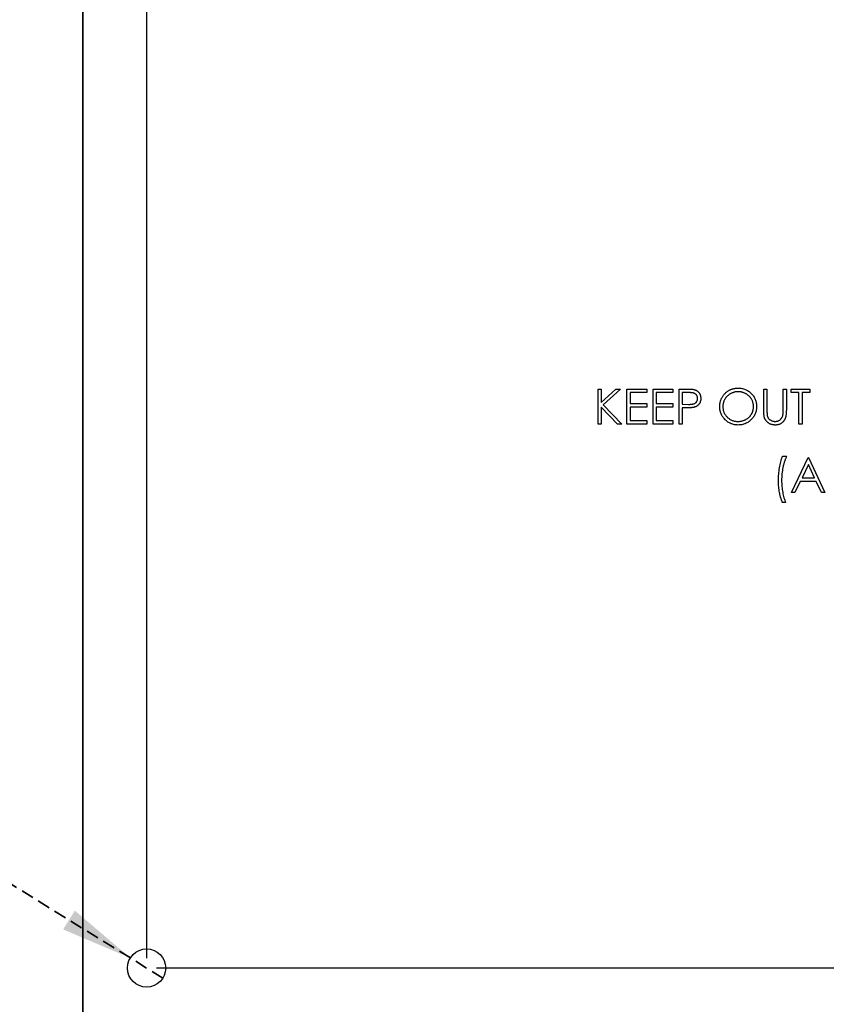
# Model space of a CAD drawing. Header units: millimetres. Extents: x 0 to 1725, y 0 to 1361.
# Tile 13 of 39: x 633 to 713, y 1024 to 1123. Entities that reach past the tile are written whole.
import ezdxf

# ---------------------------------------------------------------- set-up
doc = ezdxf.new("R2010")
doc.units = ezdxf.units.MM
doc.linetypes.add('SLD-Dashed', pattern=[1.905, 1.27, -0.635])
doc.linetypes.add('SLD-Solid', pattern=[0])
doc.layers.add('LAYER1', color=179, linetype='SLD-Dashed', lineweight=35)
doc.layers.add('SLD-0', color=179, linetype='SLD-Solid')
doc.styles.add('SLDTEXTSTYLE0', font='ARIAL.TTF', dxfattribs={"width": 0.948})
doc.dimstyles.new('SLDDIMSTYLE1', dxfattribs={"dimtxt": 7.408333, "dimasz": 2.116667, "dimexe": 0, "dimexo": 0.0625, "dimgap": 1.852083, "dimtad": 0, "dimtih": 1, "dimtoh": 1, "dimrnd": 1e-09, "dimzin": 12, "dimdsep": 46, "dimtxsty": 'SLDTEXTSTYLE0', "dimblk1": 'NONE', "dimblk2": 'NONE', "dimsah": 1, "dimcen": 0.09, "dimsd2": 1, "dimadec": 0, "dimazin": 3, "dimtfac": 1, "dimtdec": 0, "dimtofl": 0, "dimtmove": 0, "dimatfit": 3, "dimldrblk": 'NONE', "dimfxl": 1, "dimfrac": 2, "dimtolj": 1, "dimtzin": 12, "dimarcsym": 0})
doc.dimstyles.new('SLDDIMSTYLE6', dxfattribs={"dimtxt": 7.408333, "dimasz": 2.116667, "dimexe": 0, "dimexo": 0.0625, "dimgap": 1.852083, "dimtad": 0, "dimtih": 1, "dimtoh": 1, "dimrnd": 1e-09, "dimzin": 12, "dimdsep": 46, "dimtxsty": 'SLDTEXTSTYLE0', "dimblk1": 'NONE', "dimblk2": 'NONE', "dimsah": 1, "dimcen": 0, "dimadec": 0, "dimazin": 3, "dimtfac": 1, "dimtmove": 0, "dimatfit": 3, "dimldrblk": 'NONE', "dimfxl": 1, "dimfrac": 2, "dimtolj": 1, "dimtzin": 12, "dimarcsym": 0})

# ---------------------------------------------------------------- blocks, each defined once
blk = doc.blocks.new('_D_26')
at = {"layer": 'SLD-0', "color": 7}
for p, q in [((649.122, 1356.875), (658.504, 1356.875)), ((649.122, 1356.875), (649.122, 1355.23)), ((658.504, 1356.875), (658.504, 1355.23)), ((649.122, 1312.434), (649.122, 1314.08)), ((658.504, 1312.434), (658.504, 1314.08)), ((649.122, 1312.434), (658.504, 1312.434)), ((653.813, 1255.916), (653.813, 1260.916)), ((653.813, 1255.916), (645.425, 1250.916)), ((645.425, 1250.916), (645.425, 1029.096))]:
    blk.add_line(p, q, dxfattribs=at)
at = {"layer": 'SLD-0', "color": 7, "char_height": 7.4083, "attachment_point": 1, "rotation": 90, "style": 'SLDTEXTSTYLE0'}
for s, insert in [('11.750in', (649.782, 1315.725)), ('298.45mm', (649.782, 1262.504))]:
    blk.add_mtext(s, dxfattribs=dict(at, insert=insert))
blk = doc.blocks.new('_None')
blk = doc.blocks.new('_D_30')
at = {"layer": 'SLD-0', "color": 7}
for p, q in [((1027.48, 1054.598), (1027.48, 1045.216)), ((1027.48, 1054.598), (1029.125, 1054.598)), ((1066.438, 1054.598), (1064.792, 1054.598)), ((1066.438, 1054.598), (1066.438, 1045.216)), ((976.444, 1049.907), (971.444, 1028.096)), ((976.444, 1049.907), (981.444, 1049.907)), ((1027.48, 1045.216), (1029.125, 1045.216)), ((1066.438, 1045.216), (1064.792, 1045.216)), ((971.444, 1028.096), (646.425, 1028.096))]:
    blk.add_line(p, q, dxfattribs=at)
at = {"layer": 'SLD-0', "color": 7, "char_height": 7.4083, "attachment_point": 1, "style": 'SLDTEXTSTYLE0'}
for s, insert in [('1.300in', (1030.771, 1053.938)), ('33.02mm', (983.032, 1053.938))]:
    blk.add_mtext(s, dxfattribs=dict(at, insert=insert))
blk = doc.blocks.new('_D_44')
at = {"layer": 'LAYER1'}
for p, q in [((557.582, 1075.603), (557.582, 1066.22)), ((557.582, 1075.603), (559.228, 1075.603)), ((596.54, 1075.603), (594.895, 1075.603)), ((596.54, 1075.603), (596.54, 1066.22)), ((557.582, 1066.22), (559.228, 1066.22)), ((596.54, 1066.22), (594.895, 1066.22)), ((603.006, 1054.355), (506.556, 1054.355)), ((643.806, 1029.099), (603.006, 1054.355)), ((647.045, 1027.093), (643.806, 1029.099))]:
    blk.add_line(p, q, dxfattribs=at)
blk.add_solid([(643.806, 1029.099), (638.273, 1033.825), (637.109, 1031.943)], dxfattribs=at)
at = {"layer": 'LAYER1', "char_height": 7.4083, "attachment_point": 1, "style": 'SLDTEXTSTYLE0'}
for s, insert in [('%%c', (504.439, 1074.942)), ('3.81mm', (518.632, 1074.942)), ('0.150in', (560.873, 1074.942)), ('TYP.', (543.412, 1063.905))]:
    blk.add_mtext(s, dxfattribs=dict(at, insert=insert))

msp = doc.modelspace()

# ---------------------------------------------------------------- linework, layer by layer
at = {"layer": 'SLD-0', "color": 7, "linetype": 'SLD-Solid'}
msp.add_line((639.075, 995.076), (639.075, 1238.916), dxfattribs=at)
at = {"layer": 'SLD-0', "color": 7, "linetype": 'SLD-Solid', "lineweight": 25}
for p, q in [((639.075, 1158.525), (639.075, 995.076)), ((690.421, 1085.825), (690.735, 1085.825)), ((690.421, 1082.325), (690.421, 1085.825)), ((690.735, 1085.825), (690.735, 1084.492)), ((690.735, 1084.492), (692.194, 1085.825)), ((692.642, 1085.825), (690.923, 1084.255)), ((692.194, 1085.825), (692.642, 1085.825)), ((693.293, 1085.825), (695.267, 1085.825)), ((693.293, 1082.325), (693.293, 1085.825)), ((695.267, 1085.825), (695.267, 1085.466)), ((695.896, 1085.825), (697.87, 1085.825)), ((695.896, 1082.325), (695.896, 1085.825)), ((697.87, 1085.825), (697.87, 1085.466)), ((698.498, 1085.825), (699.185, 1085.825)), ((698.498, 1082.325), (698.498, 1085.825)), ((706.934, 1085.825), (707.248, 1085.825)), ((706.934, 1083.711), (706.934, 1085.825)), ((707.248, 1085.825), (707.248, 1083.728)), ((708.864, 1083.728), (708.864, 1085.825)), ((708.864, 1085.825), (709.178, 1085.825)), ((709.178, 1085.825), (709.178, 1083.711)), ((709.671, 1085.466), (709.671, 1085.825)), ((709.671, 1085.825), (711.511, 1085.825)), ((711.511, 1085.825), (711.511, 1085.466)), ((695.267, 1085.466), (693.607, 1085.466)), ((693.607, 1085.466), (693.607, 1084.389)), ((697.87, 1085.466), (696.21, 1085.466)), ((696.21, 1085.466), (696.21, 1084.389)), ((699.452, 1085.466), (698.812, 1085.466)), ((698.812, 1085.466), (698.812, 1084.299)), ((710.434, 1085.466), (709.671, 1085.466)), ((710.434, 1082.325), (710.434, 1085.466)), ((711.511, 1085.466), (710.748, 1085.466)), ((710.748, 1085.466), (710.748, 1082.325)), ((692.358, 1082.325), (690.735, 1084.014)), ((690.735, 1084.014), (690.735, 1082.325)), ((690.923, 1084.255), (692.777, 1082.325)), ((693.607, 1084.389), (695.267, 1084.389)), ((695.267, 1084.03), (693.607, 1084.03)), ((693.607, 1084.03), (693.607, 1082.684)), ((695.267, 1084.389), (695.267, 1084.03)), ((696.21, 1084.389), (697.87, 1084.389)), ((697.87, 1084.03), (696.21, 1084.03)), ((696.21, 1084.03), (696.21, 1082.684)), ((697.87, 1084.389), (697.87, 1084.03)), ((698.812, 1084.299), (699.425, 1084.292)), ((699.063, 1083.94), (698.812, 1083.94)), ((698.812, 1083.94), (698.812, 1082.325)), ((690.735, 1082.325), (690.421, 1082.325)), ((692.777, 1082.325), (692.358, 1082.325)), ((695.267, 1082.325), (693.293, 1082.325)), ((693.607, 1082.684), (695.267, 1082.684)), ((695.267, 1082.684), (695.267, 1082.325)), ((697.87, 1082.325), (695.896, 1082.325)), ((696.21, 1082.684), (697.87, 1082.684)), ((697.87, 1082.684), (697.87, 1082.325)), ((698.812, 1082.325), (698.498, 1082.325)), ((710.748, 1082.325), (710.434, 1082.325)), ((708.796, 1079.126), (709.2, 1079.126)), ((709.694, 1075.492), (711.354, 1078.992)), ((711.354, 1078.992), (711.399, 1078.992)), ((711.399, 1078.992), (713.014, 1075.492)), ((711.373, 1078.31), (710.739, 1076.973)), ((711.99, 1076.973), (711.373, 1078.31)), ((710.739, 1076.973), (711.99, 1076.973)), ((710.569, 1076.614), (710.037, 1075.492)), ((712.155, 1076.614), (710.569, 1076.614)), ((712.673, 1075.492), (712.155, 1076.614)), ((710.037, 1075.492), (709.694, 1075.492)), ((713.014, 1075.492), (712.673, 1075.492)), ((709.11, 1074.505), (708.796, 1074.505))]:
    msp.add_line(p, q, dxfattribs=at)
msp.add_circle((645.425, 1028.096), 1.905, dxfattribs=at)
for points, knots in [([(699.185, 1085.825), (699.232, 1085.825), (699.322, 1085.825), (699.452, 1085.822), (699.57, 1085.818), (699.675, 1085.812), (699.769, 1085.806), (699.851, 1085.796), (699.921, 1085.787), (699.963, 1085.777), (699.982, 1085.772)], [0, 0, 0, 0, 0.176956, 0.339055, 0.486318, 0.618781, 0.735619, 0.838742, 0.926457, 1, 1, 1, 1]), ([(699.982, 1085.772), (700.006, 1085.766), (700.054, 1085.753), (700.123, 1085.727), (700.188, 1085.695), (700.251, 1085.66), (700.309, 1085.619), (700.365, 1085.573), (700.417, 1085.523), (700.465, 1085.467), (700.509, 1085.408), (700.547, 1085.344), (700.579, 1085.277), (700.607, 1085.206), (700.626, 1085.131), (700.641, 1085.053), (700.651, 1084.971), (700.652, 1084.915), (700.652, 1084.886)], [0, 0, 0, 0, 0.062481, 0.12349, 0.183411, 0.243153, 0.302127, 0.36171, 0.421842, 0.482932, 0.544552, 0.605681, 0.66768, 0.729984, 0.794551, 0.860346, 0.928907, 1, 1, 1, 1]), ([(702.537, 1084.06), (702.537, 1084.101), (702.538, 1084.184), (702.551, 1084.307), (702.57, 1084.428), (702.596, 1084.546), (702.631, 1084.662), (702.672, 1084.776), (702.722, 1084.888), (702.779, 1084.996), (702.842, 1085.101), (702.912, 1085.2), (702.986, 1085.294), (703.067, 1085.381), (703.153, 1085.462), (703.244, 1085.538), (703.341, 1085.608), (703.443, 1085.672), (703.549, 1085.729), (703.658, 1085.778), (703.769, 1085.821), (703.882, 1085.855), (703.996, 1085.882), (704.114, 1085.9), (704.233, 1085.913), (704.313, 1085.914), (704.354, 1085.915)], [0, 0, 0, 0, 0.043209, 0.085873, 0.12812, 0.170152, 0.211918, 0.253753, 0.296006, 0.338443, 0.381015, 0.42282, 0.464089, 0.505126, 0.545975, 0.586985, 0.628339, 0.670084, 0.711992, 0.753039, 0.794049, 0.834886, 0.875498, 0.916547, 0.958004, 1, 1, 1, 1]), ([(704.354, 1085.915), (704.419, 1085.913), (704.546, 1085.91), (704.733, 1085.885), (704.912, 1085.843), (705.083, 1085.786), (705.246, 1085.71), (705.4, 1085.618), (705.547, 1085.51), (705.683, 1085.385), (705.808, 1085.25), (705.918, 1085.105), (706.01, 1084.953), (706.085, 1084.792), (706.144, 1084.624), (706.185, 1084.448), (706.212, 1084.265), (706.215, 1084.14), (706.216, 1084.076)], [0, 0, 0, 0, 0.06657, 0.130749, 0.193413, 0.254989, 0.316114, 0.377262, 0.439401, 0.502971, 0.566525, 0.628231, 0.689091, 0.749345, 0.81017, 0.87161, 0.934869, 1, 1, 1, 1]), ([(699.425, 1084.292), (699.455, 1084.292), (699.513, 1084.292), (699.596, 1084.296), (699.674, 1084.3), (699.745, 1084.307), (699.81, 1084.317), (699.868, 1084.326), (699.921, 1084.34), (699.982, 1084.359), (700.05, 1084.391), (700.124, 1084.437), (700.187, 1084.496), (700.241, 1084.563), (700.284, 1084.636), (700.316, 1084.716), (700.334, 1084.799), (700.337, 1084.856), (700.338, 1084.885)], [0, 0, 0, 0, 0.072538, 0.140034, 0.202496, 0.260575, 0.313228, 0.361583, 0.404878, 0.444127, 0.5164, 0.586507, 0.655085, 0.724384, 0.793974, 0.861638, 0.930111, 1, 1, 1, 1]), ([(700.338, 1084.885), (700.337, 1084.913), (700.334, 1084.969), (700.315, 1085.051), (700.284, 1085.129), (700.241, 1085.202), (700.188, 1085.268), (700.127, 1085.326), (700.057, 1085.372), (699.992, 1085.402), (699.934, 1085.42), (699.884, 1085.433), (699.828, 1085.443), (699.765, 1085.451), (699.696, 1085.458), (699.62, 1085.463), (699.539, 1085.466), (699.482, 1085.466), (699.452, 1085.466)], [0, 0, 0, 0, 0.070044, 0.139238, 0.208197, 0.279173, 0.349987, 0.418354, 0.48761, 0.557411, 0.59533, 0.637964, 0.685913, 0.738185, 0.796103, 0.858517, 0.926658, 1, 1, 1, 1]), ([(700.652, 1084.886), (700.652, 1084.857), (700.651, 1084.801), (700.641, 1084.719), (700.628, 1084.64), (700.607, 1084.565), (700.58, 1084.495), (700.549, 1084.427), (700.511, 1084.364), (700.467, 1084.305), (700.419, 1084.25), (700.365, 1084.2), (700.308, 1084.154), (700.245, 1084.113), (700.179, 1084.078), (700.108, 1084.046), (700.032, 1084.019), (699.98, 1084.005), (699.954, 1083.998)], [0, 0, 0, 0, 0.070119, 0.137192, 0.202016, 0.264631, 0.326117, 0.38601, 0.445812, 0.505298, 0.564633, 0.624283, 0.683902, 0.743953, 0.805388, 0.868388, 0.933084, 1, 1, 1, 1]), ([(704.369, 1085.556), (704.336, 1085.555), (704.27, 1085.555), (704.172, 1085.544), (704.075, 1085.529), (703.979, 1085.507), (703.885, 1085.478), (703.792, 1085.444), (703.7, 1085.403), (703.61, 1085.356), (703.524, 1085.305), (703.442, 1085.248), (703.364, 1085.187), (703.292, 1085.121), (703.224, 1085.052), (703.161, 1084.978), (703.104, 1084.899), (703.051, 1084.817), (703.004, 1084.731), (702.962, 1084.643), (702.928, 1084.551), (702.9, 1084.458), (702.877, 1084.362), (702.863, 1084.264), (702.852, 1084.163), (702.851, 1084.095), (702.851, 1084.061)], [0, 0, 0, 0, 0.042023, 0.083645, 0.124984, 0.166247, 0.207702, 0.249631, 0.291742, 0.334743, 0.37746, 0.419556, 0.461044, 0.502096, 0.542891, 0.583801, 0.624864, 0.666225, 0.707399, 0.748557, 0.789655, 0.83074, 0.87207, 0.913993, 0.956498, 1, 1, 1, 1]), ([(705.902, 1084.077), (705.902, 1084.111), (705.901, 1084.178), (705.89, 1084.278), (705.875, 1084.375), (705.853, 1084.47), (705.825, 1084.562), (705.791, 1084.651), (705.75, 1084.738), (705.703, 1084.823), (705.651, 1084.904), (705.593, 1084.982), (705.53, 1085.054), (705.462, 1085.124), (705.389, 1085.188), (705.311, 1085.248), (705.227, 1085.305), (705.14, 1085.356), (705.049, 1085.403), (704.956, 1085.444), (704.861, 1085.478), (704.766, 1085.507), (704.668, 1085.529), (704.57, 1085.544), (704.47, 1085.555), (704.403, 1085.555), (704.369, 1085.556)], [0, 0, 0, 0, 0.042915, 0.08513, 0.126473, 0.167453, 0.207976, 0.248249, 0.28875, 0.32967, 0.370537, 0.411129, 0.451819, 0.492406, 0.533486, 0.575263, 0.617441, 0.660672, 0.70394, 0.746868, 0.789079, 0.831104, 0.873238, 0.915166, 0.957381, 1, 1, 1, 1]), ([(699.954, 1083.998), (699.932, 1083.993), (699.884, 1083.983), (699.805, 1083.972), (699.712, 1083.962), (699.607, 1083.955), (699.49, 1083.948), (699.359, 1083.943), (699.215, 1083.941), (699.115, 1083.941), (699.063, 1083.94)], [0, 0, 0, 0, 0.075173, 0.164746, 0.268017, 0.385912, 0.517789, 0.663691, 0.824413, 1, 1, 1, 1]), ([(704.382, 1082.235), (704.319, 1082.237), (704.194, 1082.24), (704.01, 1082.266), (703.834, 1082.307), (703.665, 1082.366), (703.504, 1082.441), (703.351, 1082.533), (703.205, 1082.643), (703.069, 1082.767), (702.944, 1082.902), (702.835, 1083.047), (702.743, 1083.199), (702.668, 1083.358), (702.608, 1083.523), (702.568, 1083.696), (702.541, 1083.875), (702.538, 1083.998), (702.537, 1084.06)], [0, 0, 0, 0, 0.065819, 0.129747, 0.192072, 0.253459, 0.31457, 0.37628, 0.439026, 0.503267, 0.567493, 0.629705, 0.691, 0.751452, 0.812004, 0.87315, 0.935635, 1, 1, 1, 1]), ([(702.851, 1084.061), (702.852, 1084.01), (702.855, 1083.911), (702.876, 1083.765), (702.91, 1083.625), (702.96, 1083.492), (703.022, 1083.363), (703.1, 1083.241), (703.191, 1083.126), (703.294, 1083.017), (703.408, 1082.919), (703.528, 1082.832), (703.654, 1082.758), (703.786, 1082.699), (703.924, 1082.651), (704.067, 1082.619), (704.216, 1082.597), (704.318, 1082.595), (704.369, 1082.594)], [0, 0, 0, 0, 0.064504, 0.126899, 0.187747, 0.24815, 0.308586, 0.369583, 0.431827, 0.49618, 0.560668, 0.623504, 0.68526, 0.746537, 0.808327, 0.870486, 0.934317, 1, 1, 1, 1]), ([(704.369, 1082.594), (704.404, 1082.595), (704.473, 1082.596), (704.575, 1082.605), (704.675, 1082.62), (704.773, 1082.642), (704.869, 1082.67), (704.964, 1082.702), (705.056, 1082.743), (705.146, 1082.788), (705.232, 1082.839), (705.315, 1082.894), (705.391, 1082.955), (705.464, 1083.02), (705.531, 1083.089), (705.594, 1083.162), (705.651, 1083.241), (705.703, 1083.323), (705.75, 1083.409), (705.791, 1083.497), (705.825, 1083.588), (705.853, 1083.682), (705.875, 1083.777), (705.89, 1083.875), (705.901, 1083.975), (705.902, 1084.043), (705.902, 1084.077)], [0, 0, 0, 0, 0.043633, 0.086538, 0.129177, 0.171436, 0.213416, 0.255266, 0.297369, 0.339941, 0.382347, 0.423953, 0.464871, 0.505572, 0.546003, 0.586568, 0.627065, 0.668271, 0.709549, 0.750428, 0.791096, 0.832027, 0.873136, 0.914611, 0.956956, 1, 1, 1, 1]), ([(706.216, 1084.076), (706.215, 1084.014), (706.212, 1083.889), (706.185, 1083.707), (706.144, 1083.532), (706.086, 1083.364), (706.01, 1083.204), (705.918, 1083.051), (705.809, 1082.905), (705.684, 1082.769), (705.549, 1082.644), (705.404, 1082.535), (705.252, 1082.441), (705.092, 1082.367), (704.925, 1082.307), (704.75, 1082.266), (704.569, 1082.24), (704.445, 1082.237), (704.382, 1082.235)], [0, 0, 0, 0, 0.065227, 0.128569, 0.19032, 0.251378, 0.312388, 0.373789, 0.436431, 0.500567, 0.564687, 0.627136, 0.688455, 0.749246, 0.810155, 0.871671, 0.934773, 1, 1, 1, 1]), ([(706.996, 1082.974), (706.991, 1082.992), (706.98, 1083.033), (706.968, 1083.1), (706.958, 1083.177), (706.948, 1083.264), (706.943, 1083.361), (706.938, 1083.469), (706.934, 1083.586), (706.934, 1083.668), (706.934, 1083.711)], [0, 0, 0, 0, 0.07813, 0.169465, 0.274335, 0.39211, 0.523687, 0.668365, 0.827132, 1, 1, 1, 1]), ([(708.09, 1082.235), (708.057, 1082.236), (707.99, 1082.238), (707.893, 1082.246), (707.8, 1082.263), (707.71, 1082.284), (707.624, 1082.313), (707.541, 1082.348), (707.462, 1082.389), (707.387, 1082.436), (707.317, 1082.488), (707.253, 1082.546), (707.195, 1082.607), (707.143, 1082.672), (707.097, 1082.741), (707.057, 1082.815), (707.023, 1082.892), (707.005, 1082.946), (706.996, 1082.974)], [0, 0, 0, 0, 0.071175, 0.139644, 0.206317, 0.271373, 0.335418, 0.398076, 0.460608, 0.52297, 0.584716, 0.644895, 0.704291, 0.762998, 0.821087, 0.880104, 0.939388, 1, 1, 1, 1]), ([(707.248, 1083.728), (707.248, 1083.698), (707.248, 1083.642), (707.249, 1083.562), (707.25, 1083.491), (707.251, 1083.428), (707.254, 1083.374), (707.256, 1083.329), (707.258, 1083.293), (707.261, 1083.272), (707.262, 1083.262)], [0, 0, 0, 0, 0.191079, 0.362605, 0.516099, 0.650038, 0.765977, 0.862374, 0.940842, 1, 1, 1, 1]), ([(707.262, 1083.262), (707.267, 1083.23), (707.277, 1083.166), (707.303, 1083.075), (707.339, 1082.993), (707.381, 1082.917), (707.437, 1082.85), (707.504, 1082.789), (707.585, 1082.735), (707.676, 1082.685), (707.773, 1082.646), (707.872, 1082.616), (707.972, 1082.597), (708.039, 1082.595), (708.073, 1082.594)], [0, 0, 0, 0, 0.086315, 0.167766, 0.244433, 0.318135, 0.391884, 0.470068, 0.553904, 0.644339, 0.736875, 0.826168, 0.913679, 1, 1, 1, 1]), ([(708.073, 1082.594), (708.101, 1082.595), (708.158, 1082.598), (708.243, 1082.611), (708.325, 1082.635), (708.406, 1082.666), (708.481, 1082.706), (708.552, 1082.753), (708.615, 1082.809), (708.672, 1082.87), (708.722, 1082.939), (708.766, 1083.014), (708.801, 1083.097), (708.819, 1083.155), (708.828, 1083.185)], [0, 0, 0, 0, 0.082891, 0.165303, 0.247762, 0.331528, 0.41528, 0.496366, 0.577151, 0.657783, 0.739322, 0.823793, 0.909476, 1, 1, 1, 1]), ([(709.178, 1083.711), (709.177, 1083.673), (709.177, 1083.599), (709.173, 1083.49), (709.166, 1083.386), (709.156, 1083.289), (709.143, 1083.197), (709.129, 1083.11), (709.111, 1083.029), (709.09, 1082.953), (709.065, 1082.881), (709.034, 1082.813), (708.998, 1082.746), (708.956, 1082.681), (708.909, 1082.619), (708.856, 1082.56), (708.798, 1082.503), (708.734, 1082.448), (708.667, 1082.398), (708.595, 1082.355), (708.519, 1082.318), (708.44, 1082.287), (708.358, 1082.264), (708.272, 1082.247), (708.182, 1082.237), (708.121, 1082.236), (708.09, 1082.235)], [0, 0, 0, 0, 0.054858, 0.107059, 0.156978, 0.203992, 0.248492, 0.290483, 0.330489, 0.367886, 0.403858, 0.440009, 0.476295, 0.512792, 0.550485, 0.588381, 0.627645, 0.667979, 0.708433, 0.748602, 0.789088, 0.829461, 0.870371, 0.912214, 0.955547, 1, 1, 1, 1]), ([(708.828, 1083.185), (708.831, 1083.197), (708.837, 1083.225), (708.844, 1083.271), (708.85, 1083.326), (708.855, 1083.39), (708.859, 1083.462), (708.862, 1083.543), (708.863, 1083.633), (708.863, 1083.695), (708.864, 1083.728)], [0, 0, 0, 0, 0.069835, 0.155621, 0.257802, 0.373811, 0.506402, 0.655564, 0.820079, 1, 1, 1, 1]), ([(708.392, 1076.674), (708.394, 1076.783), (708.396, 1077.002), (708.416, 1077.327), (708.448, 1077.647), (708.493, 1077.962), (708.55, 1078.269), (708.619, 1078.566), (708.7, 1078.851), (708.764, 1079.036), (708.796, 1079.126)], [0, 0, 0, 0, 0.131664, 0.262136, 0.390776, 0.518632, 0.643982, 0.765918, 0.884434, 1, 1, 1, 1]), ([(709.2, 1079.126), (709.182, 1079.086), (709.144, 1079.005), (709.093, 1078.879), (709.043, 1078.748), (708.998, 1078.612), (708.953, 1078.472), (708.913, 1078.326), (708.875, 1078.176), (708.828, 1077.968), (708.779, 1077.703), (708.737, 1077.379), (708.711, 1077.051), (708.708, 1076.83), (708.706, 1076.719)], [0, 0, 0, 0, 0.053473, 0.108577, 0.164847, 0.222508, 0.282149, 0.343289, 0.405779, 0.470211, 0.600937, 0.732284, 0.865466, 1, 1, 1, 1]), ([(708.796, 1074.505), (708.781, 1074.54), (708.75, 1074.613), (708.707, 1074.724), (708.668, 1074.841), (708.63, 1074.962), (708.594, 1075.088), (708.56, 1075.218), (708.53, 1075.353), (708.491, 1075.539), (708.452, 1075.779), (708.417, 1076.072), (708.397, 1076.371), (708.394, 1076.572), (708.392, 1076.674)], [0, 0, 0, 0, 0.052353, 0.106112, 0.161517, 0.218727, 0.277481, 0.338119, 0.400299, 0.464438, 0.59532, 0.728174, 0.862962, 1, 1, 1, 1]), ([(708.706, 1076.719), (708.708, 1076.616), (708.711, 1076.412), (708.731, 1076.109), (708.764, 1075.812), (708.811, 1075.523), (708.869, 1075.244), (708.939, 1074.982), (709.017, 1074.735), (709.08, 1074.58), (709.11, 1074.505)], [0, 0, 0, 0, 0.13593, 0.269938, 0.40172, 0.532154, 0.658374, 0.778135, 0.891986, 1, 1, 1, 1])]:
    msp.add_open_spline(points, degree=3, knots=knots, dxfattribs=at)

# ---------------------------------------------------------------- dimensions: what is measured, and where the dimension line sits
at = {"layer": 'LAYER1'}
dim = msp.add_diameter_dim_2p(p1=(2.026, 3.227), p2=(0, 0), text='<>mm\\PTYP.', dimstyle='SLDDIMSTYLE6', dxfattribs=at)
dim.commit()
dim.dimension.update_dxf_attribs({"geometry": '_D_44', "text_midpoint": (553.987, 1065.393), "dimtype": 163})
at = {"layer": 'SLD-0', "color": 7}
for offset, dtype, picture, middle in [((0, 283.238819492), 1, '_D_26', (645.425469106, 1340.469190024)), ((380.954757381, 0), 0, '_D_30', (1052.684955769, 1028.096070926))]:
    dim = msp.add_ordinate_dim(feature_location=(645.425469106, 1028.096070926), offset=offset, dtype=dtype, origin=(645.425469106, 1028.096070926), text='<>mm', dimstyle='SLDDIMSTYLE1', dxfattribs=at)
    dim.commit()
    dim.dimension.update_dxf_attribs({"geometry": picture, "text_midpoint": middle})

doc.saveas('drawing.dxf')
